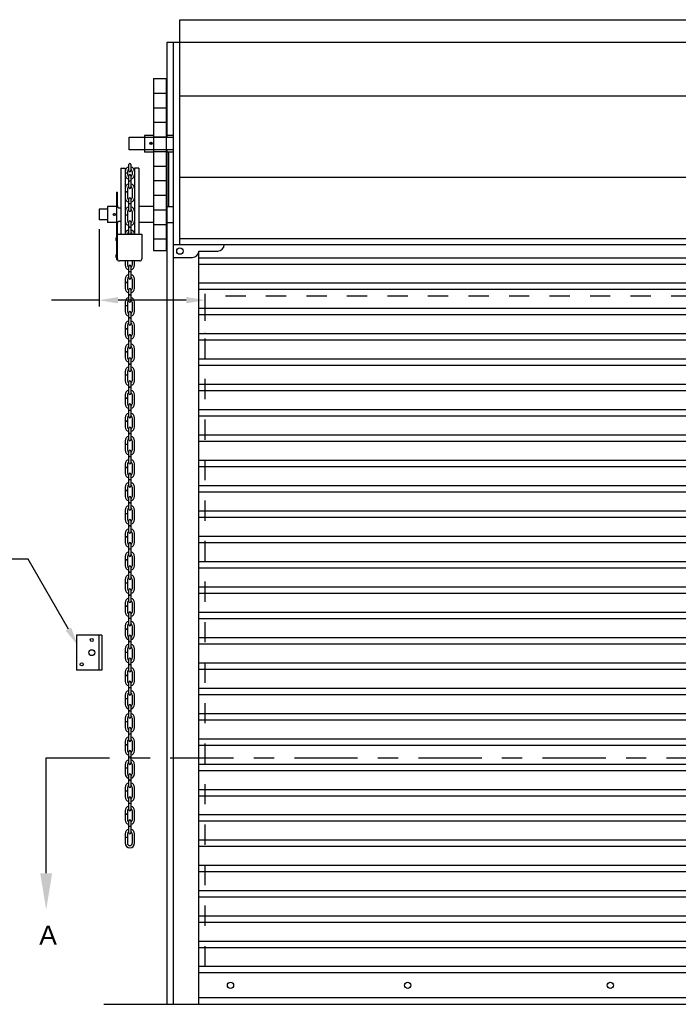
# Model space of a CAD drawing. Header units: inches. Extents: x 169.6 to 213.7, y 195.1 to 266.5.
# Tile 15 of 55: x 176.3 to 179.6, y 220.4 to 225.2. Entities that reach past the tile are written whole.
import ezdxf
from ezdxf import colors
from ezdxf.entities.mleader import LeaderData, LeaderLine
from ezdxf.math import Vec2, Vec3

# ---------------------------------------------------------------- set-up
doc = ezdxf.new("R2010")
doc.units = ezdxf.units.IN
doc.header["$LTSCALE"] = 0.25
doc.header["$MEASUREMENT"] = 0
doc.linetypes.add('CENTER', pattern=[2, 1.25, -0.25, 0.25, -0.25])
doc.linetypes.add('HIDDEN', pattern=[0.375, 0.25, -0.125])
for name, color, linetype in [('ANNOTATIONS', 1, 'Continuous'), ('CHAIN HOIST LH', 7, 'Continuous'), ('SECTION CUTS', 6, 'CENTER')]:
    doc.layers.add(name, color=color, linetype=linetype)
doc.styles.add('ARIAL', font='arial.ttf', dxfattribs={"height": 0.09375})
doc.styles.get("Standard").update_dxf_attribs({"font": 'romans.shx'})

msp = doc.modelspace()

# ---------------------------------------------------------------- linework, layer by layer
at = {"layer": 'ANNOTATIONS', "linetype": 'Continuous'}
for p, q in [((176.69611, 224.1969), (176.69611, 223.81548)), ((176.69611, 223.84673), (176.46189, 223.84673)), ((177.12621, 223.84673), (176.78986, 223.84673))]:
    msp.add_line(p, q, dxfattribs=at)
for points in [[(176.78986, 223.86235), (176.78986, 223.8311), (176.69611, 223.84673)], [(177.12621, 223.86235), (177.12621, 223.8311), (177.21996, 223.84673)]]:
    msp.add_solid(points, dxfattribs=at)
at = {"layer": 'CHAIN HOIST LH'}
for p, q in [((177.09496, 224.12041), (177.09496, 225.23174)), ((177.09496, 225.23174), (182.34496, 225.23174)), ((177.03246, 224.65166), (177.03246, 225.12041)), ((177.03246, 225.12041), (182.40746, 225.12041)), ((177.06371, 220.37041), (177.06371, 225.12041)), ((176.96456, 224.9409), (176.96456, 224.09285)), ((176.96456, 224.9409), (177.02676, 224.9409)), ((177.02676, 224.9409), (177.02676, 224.09285)), ((176.96456, 224.86929), (177.02676, 224.86929)), ((176.96456, 224.79729), (177.02676, 224.79729)), ((176.96456, 224.72529), (177.02676, 224.72529)), ((176.92086, 224.65973), (176.92086, 224.57689)), ((176.96456, 224.65973), (176.92086, 224.65973)), ((176.96456, 224.65329), (177.02676, 224.65329)), ((177.06371, 224.65973), (177.02676, 224.65973)), ((176.96456, 224.57689), (176.92086, 224.57689)), ((176.96456, 224.58129), (177.02676, 224.58129)), ((177.06371, 224.57689), (177.02676, 224.57689)), ((177.03246, 220.37041), (177.03246, 224.58916)), ((176.80327, 224.49892), (176.82519, 224.49892)), ((176.80327, 224.49892), (176.80327, 224.17273)), ((176.82519, 224.49892), (176.82519, 224.17273)), ((176.84257, 224.48674), (176.84257, 224.5165)), ((176.85366, 224.5165), (176.85366, 224.48674)), ((176.87104, 224.49892), (176.87104, 224.17273)), ((176.89296, 224.49892), (176.87104, 224.49892)), ((176.89296, 224.49892), (176.89296, 224.17273)), ((176.96456, 224.50929), (177.02676, 224.50929)), ((176.83629, 224.47416), (176.82519, 224.47416)), ((176.83629, 224.47326), (176.82519, 224.47326)), ((176.83629, 224.48298), (176.83629, 224.46673)), ((176.84257, 224.43502), (176.84257, 224.4614)), ((176.85366, 224.4614), (176.85366, 224.43502)), ((176.85994, 224.48298), (176.85994, 224.46673)), ((176.83629, 224.39903), (176.83629, 224.38121)), ((176.85366, 224.43502), (176.84257, 224.43502)), ((176.84257, 224.40436), (176.84257, 224.43412)), ((176.85366, 224.43412), (176.84257, 224.43412)), ((176.85366, 224.43412), (176.85366, 224.40436)), ((176.85994, 224.39903), (176.85994, 224.35261)), ((176.96456, 224.43729), (177.02676, 224.43729)), ((176.78217, 224.38096), (176.78663, 224.38096)), ((176.78217, 224.38096), (176.78217, 224.04796)), ((176.78663, 224.31233), (176.78663, 224.38096)), ((176.83629, 224.38121), (176.82519, 224.38121)), ((176.83629, 224.38031), (176.82519, 224.38031)), ((176.83629, 224.38031), (176.83629, 224.35261)), ((176.96456, 224.36529), (177.02676, 224.36529)), ((176.73846, 224.30904), (176.73846, 224.23041)), ((176.78217, 224.30904), (176.73846, 224.30904)), ((176.79638, 224.30258), (176.80327, 224.30258)), ((176.84257, 224.29024), (176.84257, 224.34728)), ((176.85366, 224.32329), (176.84257, 224.32329)), ((176.85366, 224.32239), (176.84257, 224.32239)), ((176.85366, 224.34728), (176.85366, 224.29024)), ((176.96456, 224.30904), (176.89296, 224.30904)), ((177.02676, 224.30904), (177.06371, 224.30904)), ((176.69611, 224.29567), (176.69611, 224.24378)), ((176.73846, 224.29567), (176.69611, 224.29567)), ((176.83629, 224.26709), (176.82519, 224.26709)), ((176.83629, 224.26619), (176.82519, 224.26619)), ((176.83629, 224.28491), (176.83629, 224.26709)), ((176.83629, 224.26619), (176.83629, 224.23849)), ((176.85994, 224.28491), (176.85994, 224.23849)), ((176.96456, 224.29329), (177.02676, 224.29329)), ((176.73846, 224.24378), (176.69611, 224.24378)), ((176.78217, 224.23041), (176.73846, 224.23041)), ((176.78663, 224.05028), (176.78663, 224.22712)), ((176.79638, 224.23687), (176.80327, 224.23687)), ((176.84257, 224.20678), (176.84257, 224.23316)), ((176.85366, 224.20678), (176.84257, 224.20678)), ((176.84257, 224.17612), (176.84257, 224.20588)), ((176.85366, 224.20588), (176.84257, 224.20588)), ((176.85366, 224.23316), (176.85366, 224.20678)), ((176.85366, 224.20588), (176.85366, 224.17612)), ((176.96456, 224.23041), (176.89296, 224.23041)), ((176.96456, 224.22129), (177.02676, 224.22129)), ((177.02676, 224.23041), (177.06371, 224.23041)), ((176.78663, 224.17273), (176.90695, 224.17273)), ((176.90695, 224.17273), (176.90695, 224.05028)), ((176.96456, 224.14929), (177.02676, 224.14929)), ((182.37621, 224.12041), (177.06371, 224.12041)), ((176.96456, 224.09285), (177.02676, 224.09285)), ((177.18871, 220.37041), (177.18871, 224.08916)), ((177.18871, 224.08916), (177.28246, 224.08916)), ((176.78217, 224.04796), (176.78663, 224.04796)), ((176.78663, 224.04971), (176.78663, 224.04796)), ((176.8972, 224.04053), (176.79638, 224.04053)), ((176.82519, 224.04053), (176.82519, 224.01915)), ((176.83629, 224.04053), (176.83629, 224.01915)), ((176.84257, 223.98743), (176.84257, 224.01382)), ((176.85366, 224.01382), (176.85366, 223.98743)), ((176.85994, 224.04053), (176.85994, 224.01915)), ((176.87104, 224.01915), (176.87104, 224.04053)), ((177.06371, 224.05791), (177.15746, 224.05791)), ((177.18871, 224.05673), (182.25121, 224.05673)), ((177.18871, 224.02548), (182.25121, 224.02548)), ((176.85366, 223.98743), (176.84257, 223.98743)), ((176.85366, 223.98653), (176.84257, 223.98653)), ((176.84257, 223.95678), (176.84257, 223.98653)), ((176.85366, 223.98653), (176.85366, 223.95678)), ((176.82519, 223.95145), (176.82519, 223.93362)), ((176.83629, 223.93362), (176.82519, 223.93362)), ((176.82519, 223.93272), (176.82519, 223.90503)), ((176.83629, 223.93272), (176.82519, 223.93272)), ((176.83629, 223.95145), (176.83629, 223.93362)), ((176.83629, 223.93272), (176.83629, 223.90503)), ((176.85994, 223.95145), (176.85994, 223.90503)), ((176.87104, 223.90503), (176.87104, 223.95145)), ((177.18871, 223.93173), (182.25121, 223.93173)), ((176.84257, 223.87331), (176.84257, 223.89969)), ((176.85366, 223.87331), (176.84257, 223.87331)), ((176.85366, 223.87241), (176.84257, 223.87241)), ((176.84257, 223.84266), (176.84257, 223.87241)), ((176.85366, 223.89969), (176.85366, 223.87331)), ((176.85366, 223.87241), (176.85366, 223.84266)), ((177.18871, 223.90048), (182.25121, 223.90048)), ((176.82519, 223.83733), (176.82519, 223.8195)), ((176.83629, 223.8195), (176.82519, 223.8195)), ((176.82519, 223.8186), (176.82519, 223.7909)), ((176.83629, 223.8186), (176.82519, 223.8186)), ((176.83629, 223.83733), (176.83629, 223.8195)), ((176.83629, 223.8186), (176.83629, 223.7909)), ((176.85994, 223.83733), (176.85994, 223.7909)), ((176.87104, 223.7909), (176.87104, 223.83733)), ((176.84257, 223.75919), (176.84257, 223.78557)), ((176.85366, 223.78557), (176.85366, 223.75919)), ((177.18871, 223.80673), (182.25121, 223.80673)), ((177.18871, 223.77548), (182.25121, 223.77548)), ((176.82519, 223.7232), (176.82519, 223.70538)), ((176.83629, 223.7232), (176.83629, 223.70538)), ((176.85366, 223.75919), (176.84257, 223.75919)), ((176.84257, 223.72854), (176.84257, 223.75829)), ((176.85366, 223.75829), (176.84257, 223.75829)), ((176.85366, 223.75829), (176.85366, 223.72854)), ((176.85994, 223.7232), (176.85994, 223.67678)), ((176.87104, 223.67678), (176.87104, 223.7232)), ((176.83629, 223.70538), (176.82519, 223.70538)), ((176.82519, 223.70448), (176.82519, 223.67678)), ((176.83629, 223.70448), (176.82519, 223.70448)), ((176.83629, 223.70448), (176.83629, 223.67678)), ((176.84257, 223.64507), (176.84257, 223.67145)), ((176.85366, 223.67145), (176.85366, 223.64507)), ((177.18871, 223.68173), (182.25121, 223.68173)), ((176.85366, 223.64507), (176.84257, 223.64507)), ((176.85366, 223.64417), (176.84257, 223.64417)), ((176.84257, 223.61441), (176.84257, 223.64417)), ((176.85366, 223.64417), (176.85366, 223.61441)), ((177.18871, 223.65048), (182.25121, 223.65048)), ((176.82519, 223.60908), (176.82519, 223.59126)), ((176.83629, 223.59126), (176.82519, 223.59126)), ((176.83629, 223.59036), (176.82519, 223.59036)), ((176.82519, 223.59036), (176.82519, 223.56266)), ((176.83629, 223.60908), (176.83629, 223.59126)), ((176.83629, 223.59036), (176.83629, 223.56266)), ((176.85994, 223.60908), (176.85994, 223.56266)), ((176.87104, 223.56266), (176.87104, 223.60908)), ((176.84257, 223.53095), (176.84257, 223.55733)), ((176.85366, 223.53095), (176.84257, 223.53095)), ((176.84257, 223.50029), (176.84257, 223.53005)), ((176.85366, 223.53005), (176.84257, 223.53005)), ((176.85366, 223.55733), (176.85366, 223.53095)), ((176.85366, 223.53005), (176.85366, 223.50029)), ((177.18871, 223.55673), (182.25121, 223.55673)), ((177.18871, 223.52548), (182.25121, 223.52548)), ((176.82519, 223.49496), (176.82519, 223.47713)), ((176.83629, 223.47713), (176.82519, 223.47713)), ((176.83629, 223.47623), (176.82519, 223.47623)), ((176.82519, 223.47623), (176.82519, 223.44854)), ((176.83629, 223.49496), (176.83629, 223.47713)), ((176.83629, 223.47623), (176.83629, 223.44854)), ((176.85994, 223.49496), (176.85994, 223.44854)), ((176.87104, 223.44854), (176.87104, 223.49496)), ((176.84257, 223.41682), (176.84257, 223.44321)), ((176.85366, 223.44321), (176.85366, 223.41682)), ((177.18871, 223.43173), (182.25121, 223.43173)), ((176.82519, 223.38084), (176.82519, 223.36301)), ((176.83629, 223.38084), (176.83629, 223.36301)), ((176.85366, 223.41682), (176.84257, 223.41682)), ((176.84257, 223.38617), (176.84257, 223.41592)), ((176.85366, 223.41592), (176.84257, 223.41592)), ((176.85366, 223.41592), (176.85366, 223.38617)), ((176.85994, 223.38084), (176.85994, 223.33442)), ((176.87104, 223.33442), (176.87104, 223.38084)), ((177.18871, 223.40048), (182.25121, 223.40048)), ((176.83629, 223.36301), (176.82519, 223.36301)), ((176.83629, 223.36211), (176.82519, 223.36211)), ((176.82519, 223.36211), (176.82519, 223.33442)), ((176.83629, 223.36211), (176.83629, 223.33442)), ((176.84257, 223.3027), (176.84257, 223.32909)), ((176.85366, 223.3027), (176.84257, 223.3027)), ((176.85366, 223.3018), (176.84257, 223.3018)), ((176.84257, 223.27205), (176.84257, 223.3018)), ((176.85366, 223.32909), (176.85366, 223.3027)), ((176.85366, 223.3018), (176.85366, 223.27205)), ((177.18871, 223.30673), (182.25121, 223.30673)), ((176.82519, 223.26672), (176.82519, 223.24889)), ((176.83629, 223.24889), (176.82519, 223.24889)), ((176.83629, 223.24799), (176.82519, 223.24799)), ((176.82519, 223.24799), (176.82519, 223.22029)), ((176.83629, 223.26672), (176.83629, 223.24889)), ((176.83629, 223.24799), (176.83629, 223.22029)), ((176.85994, 223.26672), (176.85994, 223.22029)), ((176.87104, 223.22029), (176.87104, 223.26672)), ((177.18871, 223.27548), (182.25121, 223.27548)), ((176.84257, 223.18858), (176.84257, 223.21496)), ((176.85366, 223.18858), (176.84257, 223.18858)), ((176.84257, 223.15793), (176.84257, 223.18768)), ((176.85366, 223.18768), (176.84257, 223.18768)), ((176.85366, 223.21496), (176.85366, 223.18858)), ((176.85366, 223.18768), (176.85366, 223.15793)), ((176.82519, 223.15259), (176.82519, 223.13477)), ((176.83629, 223.15259), (176.83629, 223.13477)), ((176.85994, 223.15259), (176.85994, 223.10617)), ((176.87104, 223.10617), (176.87104, 223.15259)), ((177.18871, 223.18173), (182.25121, 223.18173)), ((177.18871, 223.15048), (182.25121, 223.15048)), ((176.83629, 223.13477), (176.82519, 223.13477)), ((176.82519, 223.13387), (176.82519, 223.10617)), ((176.83629, 223.13387), (176.82519, 223.13387)), ((176.83629, 223.13387), (176.83629, 223.10617)), ((176.84257, 223.07446), (176.84257, 223.10084)), ((176.85366, 223.10084), (176.85366, 223.07446)), ((176.82519, 223.03847), (176.82519, 223.02065)), ((176.83629, 223.03847), (176.83629, 223.02065)), ((176.85366, 223.07446), (176.84257, 223.07446)), ((176.85366, 223.07356), (176.84257, 223.07356)), ((176.84257, 223.0438), (176.84257, 223.07356)), ((176.85366, 223.07356), (176.85366, 223.0438)), ((176.85994, 223.03847), (176.85994, 222.99205)), ((176.87104, 222.99205), (176.87104, 223.03847)), ((177.18871, 223.05673), (182.25121, 223.05673)), ((176.83629, 223.02065), (176.82519, 223.02065)), ((176.82519, 223.01975), (176.82519, 222.99205)), ((176.83629, 223.01975), (176.82519, 223.01975)), ((176.83629, 223.01975), (176.83629, 222.99205)), ((177.18871, 223.02548), (182.25121, 223.02548)), ((176.84257, 222.96034), (176.84257, 222.98672)), ((176.85366, 222.96034), (176.84257, 222.96034)), ((176.85366, 222.95944), (176.84257, 222.95944)), ((176.84257, 222.92968), (176.84257, 222.95944)), ((176.85366, 222.98672), (176.85366, 222.96034)), ((176.85366, 222.95944), (176.85366, 222.92968)), ((176.82519, 222.92435), (176.82519, 222.90652)), ((176.83629, 222.90652), (176.82519, 222.90652)), ((176.82519, 222.90563), (176.82519, 222.87793)), ((176.83629, 222.90563), (176.82519, 222.90563)), ((176.83629, 222.92435), (176.83629, 222.90652)), ((176.83629, 222.90563), (176.83629, 222.87793)), ((176.85994, 222.92435), (176.85994, 222.87793)), ((176.87104, 222.87793), (176.87104, 222.92435)), ((177.18871, 222.93173), (182.25121, 222.93173)), ((177.18871, 222.90048), (182.25121, 222.90048)), ((176.84257, 222.84621), (176.84257, 222.8726)), ((176.85366, 222.84621), (176.84257, 222.84621)), ((176.84257, 222.81556), (176.84257, 222.84532)), ((176.85366, 222.84532), (176.84257, 222.84532)), ((176.85366, 222.8726), (176.85366, 222.84621)), ((176.85366, 222.84532), (176.85366, 222.81556)), ((176.82519, 222.81023), (176.82519, 222.7924)), ((176.83629, 222.81023), (176.83629, 222.7924)), ((176.85994, 222.81023), (176.85994, 222.76381)), ((176.87104, 222.76381), (176.87104, 222.81023)), ((177.18871, 222.80673), (182.25121, 222.80673)), ((176.83629, 222.7924), (176.82519, 222.7924)), ((176.82519, 222.7915), (176.82519, 222.76381)), ((176.83629, 222.7915), (176.82519, 222.7915)), ((176.83629, 222.7915), (176.83629, 222.76381)), ((176.84257, 222.73209), (176.84257, 222.75848)), ((176.85366, 222.75848), (176.85366, 222.73209)), ((177.18871, 222.77548), (182.25121, 222.77548)), ((176.85366, 222.73209), (176.84257, 222.73209)), ((176.85366, 222.73119), (176.84257, 222.73119)), ((176.84257, 222.70144), (176.84257, 222.73119)), ((176.85366, 222.73119), (176.85366, 222.70144)), ((176.82519, 222.69611), (176.82519, 222.67828)), ((176.83629, 222.67828), (176.82519, 222.67828)), ((176.82519, 222.67738), (176.82519, 222.64968)), ((176.83629, 222.67738), (176.82519, 222.67738)), ((176.83629, 222.69611), (176.83629, 222.67828)), ((176.83629, 222.67738), (176.83629, 222.64968)), ((176.85994, 222.69611), (176.85994, 222.64968)), ((176.87104, 222.64968), (176.87104, 222.69611)), ((177.18871, 222.68173), (182.25121, 222.68173)), ((177.18871, 222.65048), (182.25121, 222.65048)), ((176.84257, 222.61797), (176.84257, 222.64435)), ((176.85366, 222.61797), (176.84257, 222.61797)), ((176.85366, 222.61707), (176.84257, 222.61707)), ((176.84257, 222.58732), (176.84257, 222.61707)), ((176.85366, 222.64435), (176.85366, 222.61797)), ((176.85366, 222.61707), (176.85366, 222.58732)), ((176.82519, 222.58199), (176.82519, 222.56416)), ((176.83629, 222.56416), (176.82519, 222.56416)), ((176.82519, 222.56326), (176.82519, 222.53556)), ((176.83629, 222.56326), (176.82519, 222.56326)), ((176.83629, 222.58199), (176.83629, 222.56416)), ((176.83629, 222.56326), (176.83629, 222.53556)), ((176.85994, 222.58199), (176.85994, 222.53556)), ((176.87104, 222.53556), (176.87104, 222.58199)), ((177.18871, 222.55673), (182.25121, 222.55673)), ((176.84257, 222.50385), (176.84257, 222.53023)), ((176.85366, 222.50385), (176.84257, 222.50385)), ((176.84257, 222.47319), (176.84257, 222.50295)), ((176.85366, 222.50295), (176.84257, 222.50295)), ((176.85366, 222.53023), (176.85366, 222.50385)), ((176.85366, 222.50295), (176.85366, 222.47319)), ((177.18871, 222.52548), (182.25121, 222.52548)), ((176.82519, 222.46786), (176.82519, 222.45004)), ((176.83629, 222.46786), (176.83629, 222.45004)), ((176.85994, 222.46786), (176.85994, 222.42144)), ((176.87104, 222.42144), (176.87104, 222.46786)), ((176.83629, 222.45004), (176.82519, 222.45004)), ((176.82519, 222.44914), (176.82519, 222.42144)), ((176.83629, 222.44914), (176.82519, 222.44914)), ((176.83629, 222.44914), (176.83629, 222.42144)), ((176.84257, 222.38973), (176.84257, 222.41611)), ((176.85366, 222.41611), (176.85366, 222.38973)), ((177.18871, 222.43173), (182.25121, 222.43173)), ((176.85366, 222.38973), (176.84257, 222.38973)), ((176.85366, 222.38883), (176.84257, 222.38883)), ((176.84257, 222.35907), (176.84257, 222.38883)), ((176.85366, 222.38883), (176.85366, 222.35907)), ((177.18871, 222.40048), (182.25121, 222.40048)), ((176.82519, 222.35374), (176.82519, 222.33592)), ((176.83629, 222.33592), (176.82519, 222.33592)), ((176.83629, 222.33502), (176.82519, 222.33502)), ((176.82519, 222.33502), (176.82519, 222.30732)), ((176.83629, 222.35374), (176.83629, 222.33592)), ((176.83629, 222.33502), (176.83629, 222.30732)), ((176.85994, 222.35374), (176.85994, 222.30732)), ((176.87104, 222.30732), (176.87104, 222.35374)), ((176.84257, 222.27561), (176.84257, 222.30199)), ((176.85366, 222.27561), (176.84257, 222.27561)), ((176.84257, 222.24495), (176.84257, 222.27471)), ((176.85366, 222.27471), (176.84257, 222.27471)), ((176.85366, 222.30199), (176.85366, 222.27561)), ((176.85366, 222.27471), (176.85366, 222.24495)), ((177.18871, 222.30673), (182.25121, 222.30673)), ((177.18871, 222.27548), (182.25121, 222.27548)), ((176.82519, 222.23962), (176.82519, 222.22179)), ((176.83629, 222.22179), (176.82519, 222.22179)), ((176.83629, 222.22089), (176.82519, 222.22089)), ((176.82519, 222.22089), (176.82519, 222.1932)), ((176.83629, 222.23962), (176.83629, 222.22179)), ((176.83629, 222.22089), (176.83629, 222.1932)), ((176.85994, 222.23962), (176.85994, 222.1932)), ((176.87104, 222.1932), (176.87104, 222.23962)), ((176.84257, 222.16148), (176.84257, 222.18787)), ((176.85366, 222.18787), (176.85366, 222.16148)), ((177.18871, 222.18173), (182.25121, 222.18173)), ((176.82519, 222.1255), (176.82519, 222.10767)), ((176.83629, 222.1255), (176.83629, 222.10767)), ((176.85366, 222.16148), (176.84257, 222.16148)), ((176.84257, 222.13083), (176.84257, 222.16058)), ((176.85366, 222.16058), (176.84257, 222.16058)), ((176.85366, 222.16058), (176.85366, 222.13083)), ((176.85994, 222.1255), (176.85994, 222.07908)), ((176.87104, 222.07908), (176.87104, 222.1255)), ((177.18871, 222.15048), (182.25121, 222.15048)), ((176.83629, 222.10767), (176.82519, 222.10767)), ((176.83629, 222.10677), (176.82519, 222.10677)), ((176.82519, 222.10677), (176.82519, 222.07908)), ((176.83629, 222.10677), (176.83629, 222.07908)), ((176.84257, 222.04736), (176.84257, 222.07374)), ((176.85366, 222.07374), (176.85366, 222.04736)), ((176.85366, 222.04736), (176.84257, 222.04736)), ((176.85366, 222.04646), (176.84257, 222.04646)), ((176.84257, 222.01671), (176.84257, 222.04646)), ((176.85366, 222.04646), (176.85366, 222.01671)), ((177.18871, 222.05673), (182.25121, 222.05673)), ((177.18871, 222.02548), (182.25121, 222.02548)), ((176.82519, 222.01138), (176.82519, 221.99355)), ((176.83629, 221.99355), (176.82519, 221.99355)), ((176.83629, 221.99265), (176.82519, 221.99265)), ((176.82519, 221.99265), (176.82519, 221.96495)), ((176.83629, 222.01138), (176.83629, 221.99355)), ((176.83629, 221.99265), (176.83629, 221.96495)), ((176.85994, 222.01138), (176.85994, 221.96495)), ((176.87104, 221.96495), (176.87104, 222.01138)), ((176.84257, 221.93324), (176.84257, 221.95962)), ((176.85366, 221.93324), (176.84257, 221.93324)), ((176.85366, 221.93234), (176.84257, 221.93234)), ((176.84257, 221.90258), (176.84257, 221.93234)), ((176.85366, 221.95962), (176.85366, 221.93324)), ((176.85366, 221.93234), (176.85366, 221.90258)), ((177.18871, 221.93173), (182.25121, 221.93173)), ((176.82519, 221.89725), (176.82519, 221.87943)), ((176.83629, 221.87943), (176.82519, 221.87943)), ((176.82519, 221.87853), (176.82519, 221.85083)), ((176.83629, 221.87853), (176.82519, 221.87853)), ((176.83629, 221.89725), (176.83629, 221.87943)), ((176.83629, 221.87853), (176.83629, 221.85083)), ((176.85994, 221.89725), (176.85994, 221.85083)), ((176.87104, 221.85083), (176.87104, 221.89725)), ((177.18871, 221.90048), (182.25121, 221.90048)), ((176.84257, 221.81912), (176.84257, 221.8455)), ((176.85366, 221.8455), (176.85366, 221.81912)), ((176.82519, 221.78313), (176.82519, 221.76531)), ((176.83629, 221.78313), (176.83629, 221.76531)), ((176.85366, 221.81912), (176.84257, 221.81912)), ((176.85366, 221.81822), (176.84257, 221.81822)), ((176.84257, 221.78846), (176.84257, 221.81822)), ((176.85366, 221.81822), (176.85366, 221.78846)), ((176.85994, 221.78313), (176.85994, 221.73671)), ((176.87104, 221.73671), (176.87104, 221.78313)), ((177.18871, 221.80673), (182.25121, 221.80673)), ((177.18871, 221.77548), (182.25121, 221.77548)), ((176.83629, 221.76531), (176.82519, 221.76531)), ((176.82519, 221.76441), (176.82519, 221.73671)), ((176.83629, 221.76441), (176.82519, 221.76441)), ((176.83629, 221.76441), (176.83629, 221.73671)), ((176.84257, 221.705), (176.84257, 221.73138)), ((176.85366, 221.73138), (176.85366, 221.705)), ((176.85366, 221.705), (176.84257, 221.705)), ((176.84257, 221.67434), (176.84257, 221.7041)), ((176.85366, 221.7041), (176.84257, 221.7041)), ((176.85366, 221.7041), (176.85366, 221.67434)), ((177.18871, 221.68173), (182.25121, 221.68173)), ((176.82519, 221.66901), (176.82519, 221.65118)), ((176.83629, 221.65118), (176.82519, 221.65118)), ((176.82519, 221.65028), (176.82519, 221.62259)), ((176.83629, 221.65028), (176.82519, 221.65028)), ((176.83629, 221.66901), (176.83629, 221.65118)), ((176.83629, 221.65028), (176.83629, 221.62259)), ((176.85994, 221.66901), (176.85994, 221.62259)), ((176.87104, 221.62259), (176.87104, 221.66901)), ((177.18871, 221.65048), (182.25121, 221.65048)), ((176.84257, 221.59087), (176.84257, 221.61726)), ((176.85366, 221.59087), (176.84257, 221.59087)), ((176.84257, 221.56022), (176.84257, 221.58997)), ((176.85366, 221.58997), (176.84257, 221.58997)), ((176.85366, 221.61726), (176.85366, 221.59087)), ((176.85366, 221.58997), (176.85366, 221.56022)), ((176.82519, 221.55489), (176.82519, 221.53706)), ((176.83629, 221.53706), (176.82519, 221.53706)), ((176.82519, 221.53616), (176.82519, 221.50847)), ((176.83629, 221.53616), (176.82519, 221.53616)), ((176.83629, 221.55489), (176.83629, 221.53706)), ((176.83629, 221.53616), (176.83629, 221.50847)), ((176.85994, 221.55489), (176.85994, 221.50847)), ((176.87104, 221.50847), (176.87104, 221.55489)), ((177.18871, 221.55673), (182.25121, 221.55673)), ((176.84257, 221.47675), (176.84257, 221.50314)), ((176.85366, 221.50314), (176.85366, 221.47675)), ((177.18871, 221.52548), (182.25121, 221.52548)), ((176.82519, 221.44077), (176.82519, 221.42294)), ((176.83629, 221.44077), (176.83629, 221.42294)), ((176.85366, 221.47675), (176.84257, 221.47675)), ((176.84257, 221.4461), (176.84257, 221.47585)), ((176.85366, 221.47585), (176.84257, 221.47585)), ((176.85366, 221.47585), (176.85366, 221.4461)), ((176.85994, 221.44077), (176.85994, 221.39434)), ((176.87104, 221.39434), (176.87104, 221.44077)), ((176.83629, 221.42294), (176.82519, 221.42294)), ((176.83629, 221.42204), (176.82519, 221.42204)), ((176.82519, 221.42204), (176.82519, 221.39434)), ((176.83629, 221.42204), (176.83629, 221.39434)), ((176.84257, 221.36263), (176.84257, 221.38901)), ((176.85366, 221.38901), (176.85366, 221.36263)), ((177.18871, 221.43173), (182.25121, 221.43173)), ((177.18871, 221.40048), (182.25121, 221.40048)), ((176.85366, 221.36263), (176.84257, 221.36263)), ((176.84257, 221.33198), (176.84257, 221.36173)), ((176.85366, 221.36173), (176.84257, 221.36173)), ((176.85366, 221.36173), (176.85366, 221.33198)), ((176.82519, 221.32664), (176.82519, 221.30882)), ((176.83629, 221.30882), (176.82519, 221.30882)), ((176.83629, 221.30792), (176.82519, 221.30792)), ((176.82519, 221.30792), (176.82519, 221.28022)), ((176.83629, 221.32664), (176.83629, 221.30882)), ((176.83629, 221.30792), (176.83629, 221.28022)), ((176.85994, 221.32664), (176.85994, 221.28022)), ((176.87104, 221.28022), (176.87104, 221.32664)), ((177.18871, 221.30673), (182.25121, 221.30673)), ((176.84257, 221.24851), (176.84257, 221.27489)), ((176.85366, 221.24851), (176.84257, 221.24851)), ((176.85366, 221.24761), (176.84257, 221.24761)), ((176.84257, 221.21785), (176.84257, 221.24761)), ((176.85366, 221.27489), (176.85366, 221.24851)), ((176.85366, 221.24761), (176.85366, 221.21785)), ((177.18871, 221.27548), (182.25121, 221.27548)), ((176.82519, 221.21252), (176.82519, 221.1947)), ((176.83629, 221.1947), (176.82519, 221.1947)), ((176.83629, 221.1938), (176.82519, 221.1938)), ((176.82519, 221.1938), (176.82519, 221.1661)), ((176.83629, 221.21252), (176.83629, 221.1947)), ((176.83629, 221.1938), (176.83629, 221.1661)), ((176.85994, 221.21252), (176.85994, 221.1661)), ((176.87104, 221.1661), (176.87104, 221.21252)), ((177.18871, 221.18173), (182.25121, 221.18173)), ((177.18871, 221.15048), (182.25121, 221.15048)), ((177.18871, 221.05673), (182.25121, 221.05673)), ((177.18871, 221.02548), (182.25121, 221.02548)), ((177.18871, 220.93173), (182.25121, 220.93173)), ((177.18871, 220.90048), (182.25121, 220.90048)), ((177.18871, 220.80673), (182.25121, 220.80673)), ((177.18871, 220.77548), (182.25121, 220.77548)), ((177.18871, 220.68173), (182.25121, 220.68173)), ((177.18871, 220.65048), (182.25121, 220.65048)), ((182.25121, 220.55673), (177.18871, 220.55673)), ((182.25121, 220.52548), (177.18871, 220.52548)), ((176.71996, 220.37041), (182.71996, 220.37041)), ((182.25121, 220.40166), (177.18871, 220.40166))]:
    msp.add_line(p, q, dxfattribs=at)
at = {"layer": 'CHAIN HOIST LH', "linetype": 'Continuous'}
for p, q in [((182.34496, 224.85415), (177.09496, 224.85415)), ((176.84496, 224.65166), (177.06371, 224.65166)), ((176.84496, 224.58916), (176.84496, 224.65166)), ((177.06371, 224.58916), (176.84496, 224.58916)), ((177.04027, 224.30904), (177.04027, 224.57689)), ((182.34496, 224.45249), (177.09496, 224.45249)), ((177.09496, 224.15166), (182.34496, 224.15166)), ((177.21996, 223.74547), (177.21996, 223.87798)), ((176.58541, 222.19244), (176.58541, 222.02057)), ((176.71041, 222.19244), (176.58541, 222.19244)), ((176.69479, 222.19244), (176.69479, 222.02057)), ((176.71041, 222.19244), (176.71041, 222.02057)), ((176.71041, 222.02057), (176.58541, 222.02057))]:
    msp.add_line(p, q, dxfattribs=at)
at = {"layer": 'CHAIN HOIST LH', "linetype": 'HIDDEN'}
for p in [(177.21996, 220.55791), (182.21996, 223.86705)]:
    msp.add_line(p, (177.21996, 223.86705), dxfattribs=at)
at = {"layer": 'CHAIN HOIST LH'}
for points in [[(176.95608, 224.62064), (176.95462, 224.62317), (176.9517, 224.62317), (176.95024, 224.62064), (176.9517, 224.61811), (176.95462, 224.61811)], [(176.77369, 224.26995), (176.77223, 224.27248), (176.76931, 224.27248), (176.76784, 224.26995), (176.76931, 224.26742), (176.77223, 224.26742)]]:
    msp.add_lwpolyline(points, close=True, dxfattribs=at)
for centre, radius in [((176.95316, 224.62064), 0.0057), ((176.77077, 224.26995), 0.0057), ((177.09496, 224.08916), 0.01562)]:
    msp.add_circle(centre, radius, dxfattribs=at)
at = {"layer": 'CHAIN HOIST LH', "linetype": 'Continuous'}
for centre, radius in [((176.66017, 222.16916), 0.00749), ((176.66017, 222.10651), 0.01455), ((176.61035, 222.04889), 0.00749), ((177.34496, 220.46416), 0.01562), ((178.21996, 220.46416), 0.01562), ((179.21996, 220.46416), 0.01562)]:
    msp.add_circle(centre, radius, dxfattribs=at)
at = {"layer": 'CHAIN HOIST LH'}
for centre, radius, start, end in [((176.84811, 224.48298), 0.02292, 104.01225, 180), ((176.84811, 224.5165), 0.00555, 0, 180), ((176.84811, 224.48298), 0.02292, 0, 75.98775), ((176.84811, 224.46673), 0.02292, 180, 255.98775), ((176.84811, 224.48298), 0.01182, 118.00044, 180), ((176.84811, 224.46673), 0.01182, 180, 241.99956), ((176.84811, 224.48674), 0.00555, 180, 0), ((176.84811, 224.4614), 0.00555, 0, 180), ((176.84811, 224.48298), 0.01182, 0, 61.99956), ((176.84811, 224.46673), 0.01182, 298.00044, 0), ((176.84811, 224.46673), 0.02292, 284.01225, 0), ((176.84811, 224.39903), 0.02292, 104.01225, 180), ((176.84811, 224.39903), 0.01182, 118.00044, 180), ((176.84811, 224.40436), 0.00555, 180, 0), ((176.84811, 224.39903), 0.02292, 0, 75.98775), ((176.84811, 224.39903), 0.01182, 0, 61.99956), ((176.84811, 224.35261), 0.02292, 180, 255.98775), ((176.84811, 224.35261), 0.01182, 180, 241.99956), ((176.84811, 224.34728), 0.00555, 0, 180), ((176.84811, 224.35261), 0.01182, 298.00044, 0), ((176.84811, 224.35261), 0.02292, 284.01225, 0), ((176.79638, 224.31233), 0.00975, 180, 270), ((176.84811, 224.28491), 0.02292, 104.01225, 180), ((176.84811, 224.28491), 0.02292, 0, 75.98775), ((176.84811, 224.28491), 0.01182, 118.00044, 180), ((176.84811, 224.29024), 0.00555, 180, 0), ((176.84811, 224.28491), 0.01182, 0, 61.99956), ((176.79638, 224.22712), 0.00975, 90, 180), ((176.84811, 224.23849), 0.02292, 180, 255.98775), ((176.84811, 224.23849), 0.01182, 180, 241.99956), ((176.84811, 224.23316), 0.00555, 0, 180), ((176.84811, 224.23849), 0.01182, 298.00044, 0), ((176.84811, 224.23849), 0.02292, 284.01225, 0), ((176.78939, 224.14825), 0.01075, 132.1728, 227.8272), ((176.84811, 224.17079), 0.02292, 104.01225, 175.13979), ((176.84811, 224.17079), 0.01182, 118.00044, 170.5447), ((176.84811, 224.17612), 0.00555, 180, 217.63339), ((176.84811, 224.17612), 0.00555, 322.36661, 0), ((176.84811, 224.17079), 0.02292, 4.86021, 75.98775), ((176.84811, 224.17079), 0.01182, 9.4553, 61.99956), ((176.78939, 224.06454), 0.01075, 132.1728, 227.8272), ((176.79638, 224.05028), 0.00975, 180, 270), ((176.84811, 224.01915), 0.02292, 180, 255.98775), ((176.84811, 224.01915), 0.01182, 180, 241.99956), ((176.84811, 224.01382), 0.00555, 0, 180), ((176.84811, 224.01915), 0.02292, 284.01225, 0), ((176.84811, 224.01915), 0.01182, 298.00044, 0), ((176.8972, 224.05028), 0.00975, 270, 0), ((176.84811, 223.95145), 0.02292, 104.01225, 180), ((176.84811, 223.95145), 0.01182, 118.00044, 180), ((176.84811, 223.95145), 0.02292, 0, 75.98775), ((176.84811, 223.95145), 0.01182, 0, 61.99956), ((176.84811, 223.95678), 0.00555, 180, 0), ((176.84811, 223.90503), 0.02292, 180, 255.98775), ((176.84811, 223.90503), 0.01182, 180, 241.99956), ((176.84811, 223.89969), 0.00555, 0, 180), ((176.84811, 223.90503), 0.02292, 284.01225, 0), ((176.84811, 223.90503), 0.01182, 298.00044, 0), ((176.84811, 223.83733), 0.02292, 104.01225, 180), ((176.84811, 223.83733), 0.01182, 118.00044, 180), ((176.84811, 223.84266), 0.00555, 180, 0), ((176.84811, 223.83733), 0.02292, 0, 75.98775), ((176.84811, 223.83733), 0.01182, 0, 61.99956), ((176.84811, 223.7909), 0.02292, 180, 255.98775), ((176.84811, 223.7909), 0.01182, 180, 241.99956), ((176.84811, 223.78557), 0.00555, 0, 180), ((176.84811, 223.7909), 0.01182, 298.00044, 0), ((176.84811, 223.7909), 0.02292, 284.01225, 0), ((176.84811, 223.7232), 0.02292, 104.01225, 180), ((176.84811, 223.7232), 0.01182, 118.00044, 180), ((176.84811, 223.72854), 0.00555, 180, 0), ((176.84811, 223.7232), 0.02292, 0, 75.98775), ((176.84811, 223.7232), 0.01182, 0, 61.99956), ((176.84811, 223.67678), 0.02292, 180, 255.98775), ((176.84811, 223.67678), 0.01182, 180, 241.99956), ((176.84811, 223.67145), 0.00555, 0, 180), ((176.84811, 223.67678), 0.01182, 298.00044, 0), ((176.84811, 223.67678), 0.02292, 284.01225, 0), ((176.84811, 223.60908), 0.02292, 104.01225, 180), ((176.84811, 223.60908), 0.02292, 0, 75.98775), ((176.84811, 223.60908), 0.01182, 118.00044, 180), ((176.84811, 223.61441), 0.00555, 180, 0), ((176.84811, 223.60908), 0.01182, 0, 61.99956), ((176.84811, 223.56266), 0.02292, 180, 255.98775), ((176.84811, 223.56266), 0.01182, 180, 241.99956), ((176.84811, 223.55733), 0.00555, 0, 180), ((176.84811, 223.56266), 0.01182, 298.00044, 0), ((176.84811, 223.56266), 0.02292, 284.01225, 0), ((176.84811, 223.49496), 0.02292, 104.01225, 180), ((176.84811, 223.49496), 0.01182, 118.00044, 180), ((176.84811, 223.50029), 0.00555, 180, 0), ((176.84811, 223.49496), 0.02292, 0, 75.98775), ((176.84811, 223.49496), 0.01182, 0, 61.99956), ((176.84811, 223.44854), 0.02292, 180, 255.98775), ((176.84811, 223.44854), 0.01182, 180, 241.99956), ((176.84811, 223.44321), 0.00555, 0, 180), ((176.84811, 223.44854), 0.01182, 298.00044, 0), ((176.84811, 223.44854), 0.02292, 284.01225, 0), ((176.84811, 223.38084), 0.02292, 104.01225, 180), ((176.84811, 223.38084), 0.01182, 118.00044, 180), ((176.84811, 223.38617), 0.00555, 180, 0), ((176.84811, 223.38084), 0.02292, 0, 75.98775), ((176.84811, 223.38084), 0.01182, 0, 61.99956), ((176.84811, 223.33442), 0.02292, 180, 255.98775), ((176.84811, 223.33442), 0.01182, 180, 241.99956), ((176.84811, 223.32909), 0.00555, 0, 180), ((176.84811, 223.33442), 0.02292, 284.01225, 0), ((176.84811, 223.33442), 0.01182, 298.00044, 0), ((176.84811, 223.26672), 0.02292, 104.01225, 180), ((176.84811, 223.26672), 0.02292, 0, 75.98775), ((176.84811, 223.26672), 0.01182, 118.00044, 180), ((176.84811, 223.27205), 0.00555, 180, 0), ((176.84811, 223.26672), 0.01182, 0, 61.99956), ((176.84811, 223.22029), 0.02292, 180, 255.98775), ((176.84811, 223.22029), 0.01182, 180, 241.99956), ((176.84811, 223.21496), 0.00555, 0, 180), ((176.84811, 223.22029), 0.02292, 284.01225, 0), ((176.84811, 223.22029), 0.01182, 298.00044, 0), ((176.84811, 223.15259), 0.02292, 104.01225, 180), ((176.84811, 223.15259), 0.01182, 118.00044, 180), ((176.84811, 223.15793), 0.00555, 180, 0), ((176.84811, 223.15259), 0.02292, 0, 75.98775), ((176.84811, 223.15259), 0.01182, 0, 61.99956), ((176.84811, 223.10617), 0.02292, 180, 255.98775), ((176.84811, 223.10617), 0.01182, 180, 241.99956), ((176.84811, 223.10084), 0.00555, 0, 180), ((176.84811, 223.10617), 0.02292, 284.01225, 0), ((176.84811, 223.10617), 0.01182, 298.00044, 0), ((176.84811, 223.03847), 0.02292, 104.01225, 180), ((176.84811, 223.03847), 0.01182, 118.00044, 180), ((176.84811, 223.0438), 0.00555, 180, 0), ((176.84811, 223.03847), 0.02292, 0, 75.98775), ((176.84811, 223.03847), 0.01182, 0, 61.99956), ((176.84811, 222.99205), 0.02292, 180, 255.98775), ((176.84811, 222.99205), 0.01182, 180, 241.99956), ((176.84811, 222.98672), 0.00555, 0, 180), ((176.84811, 222.99205), 0.02292, 284.01225, 0), ((176.84811, 222.99205), 0.01182, 298.00044, 0), ((176.84811, 222.92435), 0.02292, 104.01225, 180), ((176.84811, 222.92435), 0.02292, 0, 75.98775), ((176.84811, 222.92435), 0.01182, 118.00044, 180), ((176.84811, 222.92968), 0.00555, 180, 0), ((176.84811, 222.92435), 0.01182, 0, 61.99956), ((176.84811, 222.87793), 0.02292, 180, 255.98775), ((176.84811, 222.87793), 0.01182, 180, 241.99956), ((176.84811, 222.8726), 0.00555, 0, 180), ((176.84811, 222.87793), 0.01182, 298.00044, 0), ((176.84811, 222.87793), 0.02292, 284.01225, 0), ((176.84811, 222.81023), 0.02292, 104.01225, 180), ((176.84811, 222.81023), 0.01182, 118.00044, 180), ((176.84811, 222.81556), 0.00555, 180, 0), ((176.84811, 222.81023), 0.02292, 0, 75.98775), ((176.84811, 222.81023), 0.01182, 0, 61.99956), ((176.84811, 222.76381), 0.02292, 180, 255.98775), ((176.84811, 222.76381), 0.01182, 180, 241.99956), ((176.84811, 222.75848), 0.00555, 0, 180), ((176.84811, 222.76381), 0.01182, 298.00044, 0), ((176.84811, 222.76381), 0.02292, 284.01225, 0), ((176.84811, 222.69611), 0.02292, 104.01225, 180), ((176.84811, 222.69611), 0.01182, 118.00044, 180), ((176.84811, 222.70144), 0.00555, 180, 0), ((176.84811, 222.69611), 0.02292, 0, 75.98775), ((176.84811, 222.69611), 0.01182, 0, 61.99956), ((176.84811, 222.64968), 0.02292, 180, 255.98775), ((176.84811, 222.64968), 0.01182, 180, 241.99956), ((176.84811, 222.64435), 0.00555, 0, 180), ((176.84811, 222.64968), 0.02292, 284.01225, 0), ((176.84811, 222.64968), 0.01182, 298.00044, 0), ((176.84811, 222.58199), 0.02292, 104.01225, 180), ((176.84811, 222.58199), 0.02292, 0, 75.98775), ((176.84811, 222.58199), 0.01182, 118.00044, 180), ((176.84811, 222.58732), 0.00555, 180, 0), ((176.84811, 222.58199), 0.01182, 0, 61.99956), ((176.84811, 222.53556), 0.02292, 180, 255.98775), ((176.84811, 222.53556), 0.01182, 180, 241.99956), ((176.84811, 222.53023), 0.00555, 0, 180), ((176.84811, 222.53556), 0.01182, 298.00044, 0), ((176.84811, 222.53556), 0.02292, 284.01225, 0), ((176.84811, 222.46786), 0.02292, 104.01225, 180), ((176.84811, 222.46786), 0.01182, 118.00044, 180), ((176.84811, 222.47319), 0.00555, 180, 0), ((176.84811, 222.46786), 0.02292, 0, 75.98775), ((176.84811, 222.46786), 0.01182, 0, 61.99956), ((176.84811, 222.42144), 0.02292, 180, 255.98775), ((176.84811, 222.42144), 0.01182, 180, 241.99956), ((176.84811, 222.41611), 0.00555, 0, 180), ((176.84811, 222.42144), 0.01182, 298.00044, 0), ((176.84811, 222.42144), 0.02292, 284.01225, 0), ((176.84811, 222.35374), 0.02292, 104.01225, 180), ((176.84811, 222.35374), 0.01182, 118.00044, 180), ((176.84811, 222.35907), 0.00555, 180, 0), ((176.84811, 222.35374), 0.02292, 0, 75.98775), ((176.84811, 222.35374), 0.01182, 0, 61.99956), ((176.84811, 222.30732), 0.02292, 180, 255.98775), ((176.84811, 222.23962), 0.02292, 104.01225, 180), ((176.84811, 222.30732), 0.01182, 180, 241.99956), ((176.84811, 222.30199), 0.00555, 0, 180), ((176.84811, 222.30732), 0.01182, 298.00044, 0), ((176.84811, 222.30732), 0.02292, 284.01225, 0), ((176.84811, 222.23962), 0.02292, 0, 75.98775), ((176.84811, 222.23962), 0.01182, 118.00044, 180), ((176.84811, 222.24495), 0.00555, 180, 0), ((176.84811, 222.23962), 0.01182, 0, 61.99956), ((176.84811, 222.1932), 0.02292, 180, 255.98775), ((176.84811, 222.1932), 0.01182, 180, 241.99956), ((176.84811, 222.18787), 0.00555, 0, 180), ((176.84811, 222.1932), 0.01182, 298.00044, 0), ((176.84811, 222.1932), 0.02292, 284.01225, 0), ((176.84811, 222.1255), 0.02292, 104.01225, 180), ((176.84811, 222.1255), 0.01182, 118.00044, 180), ((176.84811, 222.13083), 0.00555, 180, 0), ((176.84811, 222.1255), 0.02292, 0, 75.98775), ((176.84811, 222.1255), 0.01182, 0, 61.99956), ((176.84811, 222.07908), 0.02292, 180, 255.98775), ((176.84811, 222.07908), 0.01182, 180, 241.99956), ((176.84811, 222.07374), 0.00555, 0, 180), ((176.84811, 222.07908), 0.02292, 284.01225, 0), ((176.84811, 222.07908), 0.01182, 298.00044, 0), ((176.84811, 222.01138), 0.02292, 104.01225, 180), ((176.84811, 222.01138), 0.01182, 118.00044, 180), ((176.84811, 222.01138), 0.02292, 0, 75.98775), ((176.84811, 222.01138), 0.01182, 0, 61.99956), ((176.84811, 222.01671), 0.00555, 180, 0), ((176.84811, 221.96495), 0.02292, 180, 255.98775), ((176.84811, 221.96495), 0.01182, 180, 241.99956), ((176.84811, 221.95962), 0.00555, 0, 180), ((176.84811, 221.96495), 0.01182, 298.00044, 0), ((176.84811, 221.96495), 0.02292, 284.01225, 0), ((176.84811, 221.89725), 0.02292, 104.01225, 180), ((176.84811, 221.89725), 0.01182, 118.00044, 180), ((176.84811, 221.90258), 0.00555, 180, 0), ((176.84811, 221.89725), 0.02292, 0, 75.98775), ((176.84811, 221.89725), 0.01182, 0, 61.99956), ((176.84811, 221.85083), 0.02292, 180, 255.98775), ((176.84811, 221.85083), 0.01182, 180, 241.99956), ((176.84811, 221.8455), 0.00555, 0, 180), ((176.84811, 221.85083), 0.02292, 284.01225, 0), ((176.84811, 221.85083), 0.01182, 298.00044, 0), ((176.84811, 221.78313), 0.02292, 104.01225, 180), ((176.84811, 221.78313), 0.01182, 118.00044, 180), ((176.84811, 221.78846), 0.00555, 180, 0), ((176.84811, 221.78313), 0.02292, 0, 75.98775), ((176.84811, 221.78313), 0.01182, 0, 61.99956), ((176.84811, 221.73671), 0.02292, 180, 255.98775), ((176.84811, 221.73671), 0.01182, 180, 241.99956), ((176.84811, 221.73138), 0.00555, 0, 180), ((176.84811, 221.73671), 0.01182, 298.00044, 0), ((176.84811, 221.73671), 0.02292, 284.01225, 0), ((176.84811, 221.66901), 0.02292, 104.01225, 180), ((176.84811, 221.66901), 0.01182, 118.00044, 180), ((176.84811, 221.66901), 0.02292, 0, 75.98775), ((176.84811, 221.66901), 0.01182, 0, 61.99956), ((176.84811, 221.67434), 0.00555, 180, 0), ((176.84811, 221.62259), 0.02292, 180, 255.98775), ((176.84811, 221.62259), 0.01182, 180, 241.99956), ((176.84811, 221.61726), 0.00555, 0, 180), ((176.84811, 221.62259), 0.02292, 284.01225, 0), ((176.84811, 221.62259), 0.01182, 298.00044, 0), ((176.84811, 221.55489), 0.02292, 104.01225, 180), ((176.84811, 221.55489), 0.01182, 118.00044, 180), ((176.84811, 221.56022), 0.00555, 180, 0), ((176.84811, 221.55489), 0.02292, 0, 75.98775), ((176.84811, 221.55489), 0.01182, 0, 61.99956), ((176.84811, 221.50847), 0.02292, 180, 255.98775), ((176.84811, 221.50847), 0.01182, 180, 241.99956), ((176.84811, 221.50314), 0.00555, 0, 180), ((176.84811, 221.50847), 0.02292, 284.01225, 0), ((176.84811, 221.50847), 0.01182, 298.00044, 0), ((176.84811, 221.44077), 0.02292, 104.01225, 180), ((176.84811, 221.44077), 0.01182, 118.00044, 180), ((176.84811, 221.4461), 0.00555, 180, 0), ((176.84811, 221.44077), 0.02292, 0, 75.98775), ((176.84811, 221.44077), 0.01182, 0, 61.99956), ((176.84811, 221.39434), 0.02292, 180, 255.98775), ((176.84811, 221.39434), 0.01182, 180, 241.99956), ((176.84811, 221.38901), 0.00555, 0, 180), ((176.84811, 221.39434), 0.01182, 298.00044, 0), ((176.84811, 221.39434), 0.02292, 284.01225, 0), ((176.84811, 221.32664), 0.02292, 104.01225, 180), ((176.84811, 221.32664), 0.01182, 118.00044, 180), ((176.84811, 221.32664), 0.02292, 0, 75.98775), ((176.84811, 221.32664), 0.01182, 0, 61.99956), ((176.84811, 221.33198), 0.00555, 180, 0), ((176.84811, 221.28022), 0.02292, 180, 255.98775), ((176.84811, 221.28022), 0.01182, 180, 241.99956), ((176.84811, 221.27489), 0.00555, 0, 180), ((176.84811, 221.28022), 0.02292, 284.01225, 0), ((176.84811, 221.28022), 0.01182, 298.00044, 0), ((176.84811, 221.21252), 0.02292, 104.01225, 180), ((176.84811, 221.21252), 0.01182, 118.00044, 180), ((176.84811, 221.21785), 0.00555, 180, 0), ((176.84811, 221.21252), 0.02292, 0, 75.98775), ((176.84811, 221.21252), 0.01182, 0, 61.99956), ((176.84811, 221.1661), 0.02292, 180, 0), ((176.84811, 221.1661), 0.01182, 180, 0)]:
    msp.add_arc(centre, radius, start, end, dxfattribs=at)
at = {"layer": 'CHAIN HOIST LH', "linetype": 'Continuous'}
for centre in [(177.28246, 224.12041), (177.15746, 224.08916)]:
    msp.add_arc(centre, 0.03125, 270, 0, dxfattribs=at)
at = {"layer": 'CHAIN HOIST LH', "linetype": 'ByBlock'}
msp.add_point((177.21996, 223.68291), dxfattribs=at)
at = {"layer": 'SECTION CUTS'}
msp.add_line((176.43514, 221.58734), (182.95109, 221.58734), dxfattribs=at)

# ---------------------------------------------------------------- texts
at = {"layer": 'SECTION CUTS', "style": 'ARIAL'}
msp.add_text('A', height=0.09375, dxfattribs=at).set_placement((176.40066, 220.66491))

# ---------------------------------------------------------------- leaders
at = {"layer": 'ANNOTATIONS'}
ml = msp.add_multileader_mtext('Standard', dxfattribs=at)
ml.set_content('CHAIN KEEPER\\P(WALL MTD.)\\PPADLOCKABLE\\P(LOCK BY OTHERS)', color=256, style='ARIAL')
ml.set_leader_properties()
ml.build(insert=Vec2(0, 0))
ml.multileader.update_dxf_attribs({"dogleg_length": 0.36, "arrow_head_size": 0.09375})
ctx = ml.context
ctx.base_point, ctx.char_height, ctx.arrow_head_size, ctx.landing_gap_size, ctx.plane_origin = Vec3(175.10172, 222.56801), 0.09375, 0.09375, 0.09, Vec3(171.75819, 221.34238)
ctx.text_align_type = 2
notes = []
notes.append((ctx, [(1, (1, 1, 0), (176.34673, 222.56801), (-1, 0), 0.09796, [(0, [(176.59152, 222.14167)], 0, [])])]))
ctx.mtext.insert, ctx.mtext.width, ctx.mtext.alignment, ctx.mtext.flow_direction = Vec3(176.15877, 222.62867), 1.0279765, 3, 5
at = {"layer": 'SECTION CUTS'}
ml = msp.add_multileader_mtext('Standard', dxfattribs=at)
ml.set_content('', color=256)
ml.set_leader_properties()
ml.build(insert=Vec2(0, 0))
ml.multileader.update_dxf_attribs({"dogleg_length": 0, "arrow_head_size": 0.18})
ctx = ml.context
ctx.base_point, ctx.char_height, ctx.arrow_head_size, ctx.landing_gap_size, ctx.plane_origin = Vec3(176.43514, 221.58734), 0.18, 0.18, 0, Vec3(176.43514, 220.83782)
notes.append((ctx, [(0, (1, 1, 0), (176.43514, 221.58734), (1, 0), 0, [(0, [(176.43514, 220.83782)], 0, [])])]))
ctx.mtext.insert, ctx.mtext.flow_direction = Vec3(176.43514, 221.67734), 5
for ctx, leaders in notes:
    for number, flags, end, landing, length, lines in leaders:
        leader = LeaderData()
        leader.index, (leader.has_last_leader_line, leader.has_dogleg_vector, leader.attachment_direction) = number, flags
        leader.last_leader_point, leader.dogleg_vector, leader.dogleg_length = Vec3(end), Vec3(landing), length
        for number, points, colour, breaks in lines:
            line = LeaderLine()
            line.index, line.vertices, line.color, line.breaks = number, Vec3.list(points), colors.encode_raw_color(colour), breaks
            leader.lines.append(line)
        ctx.leaders.append(leader)

doc.saveas('drawing.dxf')
